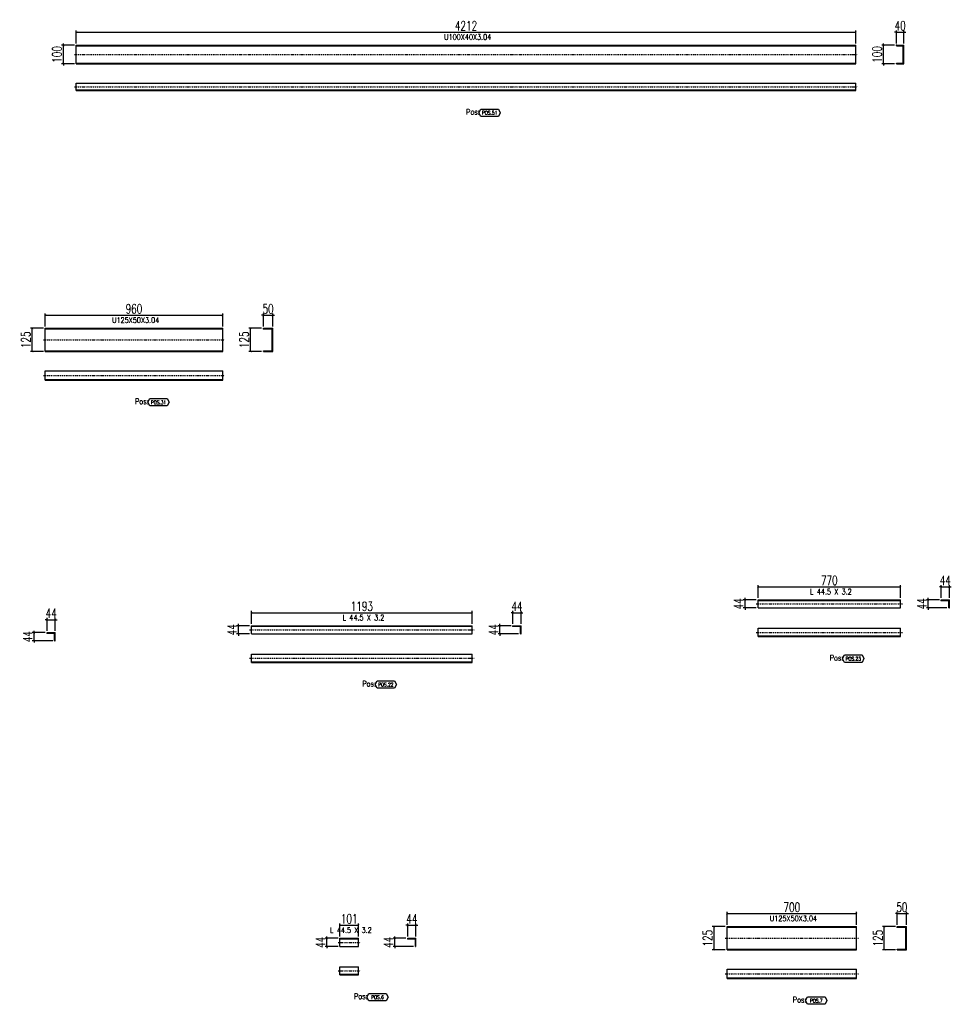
# Model space of a CAD drawing. Header units: feet. Extents: x -13577 to 173285, y -65833 to 34873.
# Tile 116 of 127: x 94485 to 99525, y 28564 to 33887. Entities that reach past the tile are written whole.
import ezdxf
from ezdxf.enums import TextEntityAlignment as Align

# ---------------------------------------------------------------- set-up
doc = ezdxf.new("R2010")
doc.units = ezdxf.units.FT
doc.header["$LTSCALE"] = 10
doc.header["$MEASUREMENT"] = 0
doc.linetypes.add('DASHDOT', pattern=[1, 0.5, -0.25, 0, -0.25])
doc.linetypes.add('HIDDEN', pattern=[0.375, 0.25, -0.125])
doc.layers.get('0').update_dxf_attribs({"linetype": 'CONTINUOUS'})
doc.layers.get('Defpoints').update_dxf_attribs({"linetype": 'CONTINUOUS'})
for name, color, linetype in [('A', 2, 'DASHDOT'), ('G', 3, 'CONTINUOUS'), ('POS_BOX', 6, 'CONTINUOUS'), ('POS_DES', 2, 'CONTINUOUS'), ('POS_MAT', 2, 'CONTINUOUS'), ('TR', 6, 'HIDDEN'), ('TXT1', 7, 'CONTINUOUS')]:
    doc.layers.add(name, color=color, linetype=linetype)
doc.styles.add('1', font='romans.shx', dxfattribs={"width": 0.7, "height": 50})
doc.styles.add('POS', font='ROMANS', dxfattribs={"width": 0.7})
doc.dimstyles.get("Standard").update_dxf_attribs({"dimtxt": 50, "dimasz": 1, "dimexe": 1, "dimexo": 1, "dimgap": 1, "dimtad": 1, "dimdec": 0, "dimdsep": 46, "dimtxsty": '1', "dimblk": 'ARCHTICK', "dimcen": 3, "dimclrd": 1, "dimclre": 1, "dimclrt": 3, "dimadec": 0, "dimazin": 0, "dimtfac": 1, "dimtdec": 0, "dimtix": 1, "dimtmove": 0, "dimatfit": 3, "dimfxl": 0, "dimtolj": 1, "dimarcsym": 0})

# ---------------------------------------------------------------- blocks, each defined once
blk = doc.blocks.new('_ArchTick')
at = {"color": 0, "linetype": 'ByBlock', "const_width": 0.15}
blk.add_lwpolyline([(-0.5, -0.5), (0.5, 0.5)], dxfattribs=at)
blk = doc.blocks.new('*D682')
at = {"layer": 'Defpoints', "color": 0}
for p in [(96316.9, 28991.2), (96215.9, 28921.2), (96316.9, 28921.2)]:
    blk.add_point(p, dxfattribs=at)
at = {"layer": 'TXT1', "color": 1, "lineweight": -2, "transparency": 16777216}
for p, q in [((96215.9, 28931.2), (96215.9, 29001.2)), ((96215.9, 28991.2), (96316.9, 28991.2)), ((96316.9, 28931.2), (96316.9, 29001.2))]:
    blk.add_line(p, q, dxfattribs=at)
at = {"layer": 'TXT1', "color": 1, "lineweight": -2, "transparency": 16777216, "xscale": 10, "yscale": 10, "zscale": 10, "rotation": 180}
blk.add_blockref('_ArchTick', (96215.9, 28991.2), dxfattribs=at)
at = {"layer": 'TXT1', "color": 1, "lineweight": -2, "transparency": 16777216, "xscale": 10, "yscale": 10, "zscale": 10}
blk.add_blockref('_ArchTick', (96316.9, 28991.2), dxfattribs=at)
at = {"layer": 'TXT1', "color": 3, "transparency": 16777216, "insert": (96266.4, 29026.2), "char_height": 50, "attachment_point": 5, "style": '1'}
blk.add_mtext('\\A1;101', dxfattribs=at)
blk = doc.blocks.new('*D683')
at = {"layer": 'Defpoints', "color": 0}
for p in [(96145.9, 28921.2), (96215.9, 28921.2), (96215.9, 28877.2)]:
    blk.add_point(p, dxfattribs=at)
at = {"layer": 'TXT1', "color": 1, "lineweight": -2, "transparency": 16777216}
for p, q in [((96205.9, 28921.2), (96135.9, 28921.2)), ((96145.9, 28921.2), (96145.9, 28931.2)), ((96145.9, 28877.2), (96145.9, 28921.2)), ((96205.9, 28877.2), (96135.9, 28877.2)), ((96145.9, 28877.2), (96145.9, 28867.2))]:
    blk.add_line(p, q, dxfattribs=at)
at = {"layer": 'TXT1', "color": 1, "lineweight": -2, "transparency": 16777216, "xscale": 10, "yscale": 10, "zscale": 10}
for p, rotation in [((96145.9, 28921.2), 270), ((96145.9, 28877.2), 90)]:
    blk.add_blockref('_ArchTick', p, dxfattribs=dict(at, rotation=rotation))
at = {"layer": 'TXT1', "color": 3, "transparency": 16777216, "insert": (96110.9, 28899.2), "char_height": 50, "attachment_point": 5, "rotation": 90, "style": '1'}
blk.add_mtext('\\A1;44', dxfattribs=at)
blk = doc.blocks.new('*D684')
at = {"layer": 'Defpoints', "color": 0}
for p in [(96626.9, 28991.2), (96582.9, 28921.2), (96626.9, 28921.2)]:
    blk.add_point(p, dxfattribs=at)
at = {"layer": 'TXT1', "color": 1, "lineweight": -2, "transparency": 16777216}
for p, q in [((96582.9, 28991.2), (96572.9, 28991.2)), ((96582.9, 28931.2), (96582.9, 29001.2)), ((96582.9, 28991.2), (96626.9, 28991.2)), ((96626.9, 28931.2), (96626.9, 29001.2)), ((96626.9, 28991.2), (96636.9, 28991.2))]:
    blk.add_line(p, q, dxfattribs=at)
at = {"layer": 'TXT1', "color": 1, "lineweight": -2, "transparency": 16777216, "xscale": 10, "yscale": 10, "zscale": 10}
blk.add_blockref('_ArchTick', (96582.9, 28991.2), dxfattribs=at)
at = {"layer": 'TXT1', "color": 1, "lineweight": -2, "transparency": 16777216, "xscale": 10, "yscale": 10, "zscale": 10, "rotation": 180}
blk.add_blockref('_ArchTick', (96626.9, 28991.2), dxfattribs=at)
at = {"layer": 'TXT1', "color": 3, "transparency": 16777216, "insert": (96604.9, 29026.2), "char_height": 50, "attachment_point": 5, "style": '1'}
blk.add_mtext('\\A1;44', dxfattribs=at)
blk = doc.blocks.new('*D685')
at = {"layer": 'Defpoints', "color": 0}
for p in [(96512.9, 28921.2), (96582.9, 28921.2), (96623.7, 28877.2)]:
    blk.add_point(p, dxfattribs=at)
at = {"layer": 'TXT1', "color": 1, "lineweight": -2, "transparency": 16777216}
for p, q in [((96572.9, 28921.2), (96502.9, 28921.2)), ((96512.9, 28921.2), (96512.9, 28931.2)), ((96512.9, 28877.2), (96512.9, 28921.2)), ((96613.7, 28877.2), (96502.9, 28877.2)), ((96512.9, 28877.2), (96512.9, 28867.2))]:
    blk.add_line(p, q, dxfattribs=at)
at = {"layer": 'TXT1', "color": 1, "lineweight": -2, "transparency": 16777216, "xscale": 10, "yscale": 10, "zscale": 10}
for p, rotation in [((96512.9, 28921.2), 270), ((96512.9, 28877.2), 90)]:
    blk.add_blockref('_ArchTick', p, dxfattribs=dict(at, rotation=rotation))
at = {"layer": 'TXT1', "color": 3, "transparency": 16777216, "insert": (96477.9, 28899.2), "char_height": 50, "attachment_point": 5, "rotation": 90, "style": '1'}
blk.add_mtext('\\A1;44', dxfattribs=at)
blk = doc.blocks.new('POSITION_PRO')
at = {"layer": 'POS_BOX'}
blk.add_lwpolyline([(10.5, -2), (9.5, -4), (0, -4), (-1, -2), (0, 0), (9.5, 0)], close=True, dxfattribs=at)
at = {"insert": (-7.93, -0.05), "char_height": 3, "width": 11.9956, "attachment_point": 1, "style": 'POS'}
blk.add_mtext('Pos:', dxfattribs=at)
at = {"style": 'POS', "width": 0.7}
blk.add_attdef('POS_PEZ', text='', height=2, dxfattribs=at).set_placement((4.76, -3.05), align=Align.CENTER)
at = {"layer": 'POS_DES', "style": 'POS', "width": 0.7, "flags": 1}
for tag, p in [('SPE_PRO', (-7.8, -5.07)), ('LUN_PRO', (-7.82, -5.58)), ('LAR_PRO', (-7.79, -4.53))]:
    blk.add_attdef(tag, p, '', height=0.35, dxfattribs=at)
at = {"layer": 'POS_MAT', "style": 'POS', "width": 0.7, "flags": 1}
for tag, p in [('MAT_PRO', (-6.89, -4.03)), ('PUN_NET2', (-6.94, -7.74)), ('NOM_PRO', (-6.94, -6.11)), ('PUN_NET', (-6.94, -7.16)), ('MAR_CMP', (-6.89, -8.22)), ('NOT_PEZ', (-6.89, -9.21)), ('PUN_LIS', (-6.94, -6.63)), ('QTA_PEZ', (-6.89, -8.75))]:
    blk.add_attdef(tag, text='', height=0.35, dxfattribs=at).set_placement(p, align=Align.CENTER)
blk = doc.blocks.new('*D686')
at = {"layer": 'Defpoints', "color": 0}
for p in [(99007.9, 29054.2), (98307.9, 28984.2), (99007.9, 28984.2)]:
    blk.add_point(p, dxfattribs=at)
at = {"layer": 'TXT1', "color": 1, "lineweight": -2, "transparency": 16777216}
for p, q in [((98307.9, 28994.2), (98307.9, 29064.2)), ((99007.9, 28994.2), (99007.9, 29064.2)), ((98307.9, 29054.2), (99007.9, 29054.2))]:
    blk.add_line(p, q, dxfattribs=at)
at = {"layer": 'TXT1', "color": 1, "lineweight": -2, "transparency": 16777216, "xscale": 10, "yscale": 10, "zscale": 10, "rotation": 180}
blk.add_blockref('_ArchTick', (98307.9, 29054.2), dxfattribs=at)
at = {"layer": 'TXT1', "color": 1, "lineweight": -2, "transparency": 16777216, "xscale": 10, "yscale": 10, "zscale": 10}
blk.add_blockref('_ArchTick', (99007.9, 29054.2), dxfattribs=at)
at = {"layer": 'TXT1', "color": 3, "transparency": 16777216, "insert": (98657.9, 29089.2), "char_height": 50, "attachment_point": 5, "style": '1'}
blk.add_mtext('\\A1;700', dxfattribs=at)
blk = doc.blocks.new('*D687')
at = {"layer": 'Defpoints', "color": 0}
for p in [(98237.9, 28984.2), (98307.9, 28984.2), (98307.9, 28859.2)]:
    blk.add_point(p, dxfattribs=at)
at = {"layer": 'TXT1', "color": 1, "lineweight": -2, "transparency": 16777216}
for p, q in [((98297.9, 28984.2), (98227.9, 28984.2)), ((98237.9, 28859.2), (98237.9, 28984.2)), ((98297.9, 28859.2), (98227.9, 28859.2))]:
    blk.add_line(p, q, dxfattribs=at)
at = {"layer": 'TXT1', "color": 1, "lineweight": -2, "transparency": 16777216, "xscale": 10, "yscale": 10, "zscale": 10}
for p, rotation in [((98237.9, 28984.2), 90), ((98237.9, 28859.2), 270)]:
    blk.add_blockref('_ArchTick', p, dxfattribs=dict(at, rotation=rotation))
at = {"layer": 'TXT1', "color": 3, "transparency": 16777216, "insert": (98202.9, 28921.7), "char_height": 50, "attachment_point": 5, "rotation": 90, "style": '1'}
blk.add_mtext('\\A1;125', dxfattribs=at)
blk = doc.blocks.new('*D688')
at = {"layer": 'Defpoints', "color": 0}
for p in [(99277.9, 29054.2), (99227.9, 28984.2), (99277.9, 28984.2)]:
    blk.add_point(p, dxfattribs=at)
at = {"layer": 'TXT1', "color": 1, "lineweight": -2, "transparency": 16777216}
for p, q in [((99227.9, 28994.2), (99227.9, 29064.2)), ((99277.9, 28994.2), (99277.9, 29064.2)), ((99227.9, 29054.2), (99217.9, 29054.2)), ((99227.9, 29054.2), (99277.9, 29054.2)), ((99277.9, 29054.2), (99287.9, 29054.2))]:
    blk.add_line(p, q, dxfattribs=at)
at = {"layer": 'TXT1', "color": 1, "lineweight": -2, "transparency": 16777216, "xscale": 10, "yscale": 10, "zscale": 10}
blk.add_blockref('_ArchTick', (99227.9, 29054.2), dxfattribs=at)
at = {"layer": 'TXT1', "color": 1, "lineweight": -2, "transparency": 16777216, "xscale": 10, "yscale": 10, "zscale": 10, "rotation": 180}
blk.add_blockref('_ArchTick', (99277.9, 29054.2), dxfattribs=at)
at = {"layer": 'TXT1', "color": 3, "transparency": 16777216, "insert": (99252.9, 29089.2), "char_height": 50, "attachment_point": 5, "style": '1'}
blk.add_mtext('\\A1;50', dxfattribs=at)
blk = doc.blocks.new('*D689')
at = {"layer": 'Defpoints', "color": 0}
for p in [(99157.9, 28984.2), (99227.9, 28984.2), (99227.9, 28859.2)]:
    blk.add_point(p, dxfattribs=at)
at = {"layer": 'TXT1', "color": 1, "lineweight": -2, "transparency": 16777216}
for p, q in [((99217.9, 28984.2), (99147.9, 28984.2)), ((99157.9, 28859.2), (99157.9, 28984.2)), ((99217.9, 28859.2), (99147.9, 28859.2))]:
    blk.add_line(p, q, dxfattribs=at)
at = {"layer": 'TXT1', "color": 1, "lineweight": -2, "transparency": 16777216, "xscale": 10, "yscale": 10, "zscale": 10}
for p, rotation in [((99157.9, 28984.2), 90), ((99157.9, 28859.2), 270)]:
    blk.add_blockref('_ArchTick', p, dxfattribs=dict(at, rotation=rotation))
at = {"layer": 'TXT1', "color": 3, "transparency": 16777216, "insert": (99122.9, 28921.7), "char_height": 50, "attachment_point": 5, "rotation": 90, "style": '1'}
blk.add_mtext('\\A1;125', dxfattribs=at)
blk = doc.blocks.new('*D750')
at = {"layer": 'Defpoints', "color": 0}
for p in [(94677.5, 30643.3), (94633.5, 30573.3), (94677.5, 30573.3)]:
    blk.add_point(p, dxfattribs=at)
at = {"layer": 'TXT1', "color": 1, "lineweight": -2, "transparency": 16777216}
for p, q in [((94633.5, 30643.3), (94623.5, 30643.3)), ((94633.5, 30583.3), (94633.5, 30653.3)), ((94633.5, 30643.3), (94677.5, 30643.3)), ((94677.5, 30583.3), (94677.5, 30653.3)), ((94677.5, 30643.3), (94687.5, 30643.3))]:
    blk.add_line(p, q, dxfattribs=at)
at = {"layer": 'TXT1', "color": 1, "lineweight": -2, "transparency": 16777216, "xscale": 10, "yscale": 10, "zscale": 10}
blk.add_blockref('_ArchTick', (94633.5, 30643.3), dxfattribs=at)
at = {"layer": 'TXT1', "color": 1, "lineweight": -2, "transparency": 16777216, "xscale": 10, "yscale": 10, "zscale": 10, "rotation": 180}
blk.add_blockref('_ArchTick', (94677.5, 30643.3), dxfattribs=at)
at = {"layer": 'TXT1', "color": 3, "transparency": 16777216, "insert": (94655.5, 30678.3), "char_height": 50, "attachment_point": 5, "style": '1'}
blk.add_mtext('\\A1;44', dxfattribs=at)
blk = doc.blocks.new('*D751')
at = {"layer": 'Defpoints', "color": 0}
for p in [(94563.5, 30573.3), (94633.5, 30573.3), (94674.3, 30529.3)]:
    blk.add_point(p, dxfattribs=at)
at = {"layer": 'TXT1', "color": 1, "lineweight": -2, "transparency": 16777216}
for p, q in [((94623.5, 30573.3), (94553.5, 30573.3)), ((94563.5, 30573.3), (94563.5, 30583.3)), ((94563.5, 30529.3), (94563.5, 30573.3)), ((94664.3, 30529.3), (94553.5, 30529.3)), ((94563.5, 30529.3), (94563.5, 30519.3))]:
    blk.add_line(p, q, dxfattribs=at)
at = {"layer": 'TXT1', "color": 1, "lineweight": -2, "transparency": 16777216, "xscale": 10, "yscale": 10, "zscale": 10}
for p, rotation in [((94563.5, 30573.3), 270), ((94563.5, 30529.3), 90)]:
    blk.add_blockref('_ArchTick', p, dxfattribs=dict(at, rotation=rotation))
at = {"layer": 'TXT1', "color": 3, "transparency": 16777216, "insert": (94528.5, 30551.3), "char_height": 50, "attachment_point": 5, "rotation": 90, "style": '1'}
blk.add_mtext('\\A1;44', dxfattribs=at)
blk = doc.blocks.new('*D752')
at = {"layer": 'Defpoints', "color": 0}
for p in [(96930.9, 30680.7), (95737.9, 30610.7), (96930.9, 30610.7)]:
    blk.add_point(p, dxfattribs=at)
at = {"layer": 'TXT1', "color": 1, "lineweight": -2, "transparency": 16777216}
for p, q in [((95737.9, 30620.7), (95737.9, 30690.7)), ((95737.9, 30680.7), (96930.9, 30680.7)), ((96930.9, 30620.7), (96930.9, 30690.7))]:
    blk.add_line(p, q, dxfattribs=at)
at = {"layer": 'TXT1', "color": 1, "lineweight": -2, "transparency": 16777216, "xscale": 10, "yscale": 10, "zscale": 10, "rotation": 180}
blk.add_blockref('_ArchTick', (95737.9, 30680.7), dxfattribs=at)
at = {"layer": 'TXT1', "color": 1, "lineweight": -2, "transparency": 16777216, "xscale": 10, "yscale": 10, "zscale": 10}
blk.add_blockref('_ArchTick', (96930.9, 30680.7), dxfattribs=at)
at = {"layer": 'TXT1', "color": 3, "transparency": 16777216, "insert": (96334.4, 30715.7), "char_height": 50, "attachment_point": 5, "style": '1'}
blk.add_mtext('\\A1;1193', dxfattribs=at)
blk = doc.blocks.new('*D753')
at = {"layer": 'Defpoints', "color": 0}
for p in [(95667.9, 30610.7), (95737.9, 30610.7), (95737.9, 30566.7)]:
    blk.add_point(p, dxfattribs=at)
at = {"layer": 'TXT1', "color": 1, "lineweight": -2, "transparency": 16777216}
for p, q in [((95727.9, 30610.7), (95657.9, 30610.7)), ((95667.9, 30610.7), (95667.9, 30620.7)), ((95667.9, 30566.7), (95667.9, 30610.7)), ((95727.9, 30566.7), (95657.9, 30566.7)), ((95667.9, 30566.7), (95667.9, 30556.7))]:
    blk.add_line(p, q, dxfattribs=at)
at = {"layer": 'TXT1', "color": 1, "lineweight": -2, "transparency": 16777216, "xscale": 10, "yscale": 10, "zscale": 10}
for p, rotation in [((95667.9, 30610.7), 270), ((95667.9, 30566.7), 90)]:
    blk.add_blockref('_ArchTick', p, dxfattribs=dict(at, rotation=rotation))
at = {"layer": 'TXT1', "color": 3, "transparency": 16777216, "insert": (95632.9, 30588.7), "char_height": 50, "attachment_point": 5, "rotation": 90, "style": '1'}
blk.add_mtext('\\A1;44', dxfattribs=at)
blk = doc.blocks.new('*D754')
at = {"layer": 'Defpoints', "color": 0}
for p in [(97194.9, 30680.7), (97150.9, 30610.7), (97194.9, 30610.7)]:
    blk.add_point(p, dxfattribs=at)
at = {"layer": 'TXT1', "color": 1, "lineweight": -2, "transparency": 16777216}
for p, q in [((97150.9, 30680.7), (97140.9, 30680.7)), ((97150.9, 30620.7), (97150.9, 30690.7)), ((97150.9, 30680.7), (97194.9, 30680.7)), ((97194.9, 30620.7), (97194.9, 30690.7)), ((97194.9, 30680.7), (97204.9, 30680.7))]:
    blk.add_line(p, q, dxfattribs=at)
at = {"layer": 'TXT1', "color": 1, "lineweight": -2, "transparency": 16777216, "xscale": 10, "yscale": 10, "zscale": 10}
blk.add_blockref('_ArchTick', (97150.9, 30680.7), dxfattribs=at)
at = {"layer": 'TXT1', "color": 1, "lineweight": -2, "transparency": 16777216, "xscale": 10, "yscale": 10, "zscale": 10, "rotation": 180}
blk.add_blockref('_ArchTick', (97194.9, 30680.7), dxfattribs=at)
at = {"layer": 'TXT1', "color": 3, "transparency": 16777216, "insert": (97172.9, 30715.7), "char_height": 50, "attachment_point": 5, "style": '1'}
blk.add_mtext('\\A1;44', dxfattribs=at)
blk = doc.blocks.new('*D755')
at = {"layer": 'Defpoints', "color": 0}
for p in [(97080.9, 30610.7), (97150.9, 30610.7), (97191.7, 30566.7)]:
    blk.add_point(p, dxfattribs=at)
at = {"layer": 'TXT1', "color": 1, "lineweight": -2, "transparency": 16777216}
for p, q in [((97140.9, 30610.7), (97070.9, 30610.7)), ((97080.9, 30610.7), (97080.9, 30620.7)), ((97080.9, 30566.7), (97080.9, 30610.7)), ((97181.7, 30566.7), (97070.9, 30566.7)), ((97080.9, 30566.7), (97080.9, 30556.7))]:
    blk.add_line(p, q, dxfattribs=at)
at = {"layer": 'TXT1', "color": 1, "lineweight": -2, "transparency": 16777216, "xscale": 10, "yscale": 10, "zscale": 10}
for p, rotation in [((97080.9, 30610.7), 270), ((97080.9, 30566.7), 90)]:
    blk.add_blockref('_ArchTick', p, dxfattribs=dict(at, rotation=rotation))
at = {"layer": 'TXT1', "color": 3, "transparency": 16777216, "insert": (97045.9, 30588.7), "char_height": 50, "attachment_point": 5, "rotation": 90, "style": '1'}
blk.add_mtext('\\A1;44', dxfattribs=at)
blk = doc.blocks.new('*D756')
at = {"layer": 'Defpoints', "color": 0}
for p in [(99245.5, 30820.7), (98475.5, 30750.7), (99245.5, 30750.7)]:
    blk.add_point(p, dxfattribs=at)
at = {"layer": 'TXT1', "color": 1, "lineweight": -2, "transparency": 16777216}
for p, q in [((98475.5, 30760.7), (98475.5, 30830.7)), ((98475.5, 30820.7), (99245.5, 30820.7)), ((99245.5, 30760.7), (99245.5, 30830.7))]:
    blk.add_line(p, q, dxfattribs=at)
at = {"layer": 'TXT1', "color": 1, "lineweight": -2, "transparency": 16777216, "xscale": 10, "yscale": 10, "zscale": 10, "rotation": 180}
blk.add_blockref('_ArchTick', (98475.5, 30820.7), dxfattribs=at)
at = {"layer": 'TXT1', "color": 1, "lineweight": -2, "transparency": 16777216, "xscale": 10, "yscale": 10, "zscale": 10}
blk.add_blockref('_ArchTick', (99245.5, 30820.7), dxfattribs=at)
at = {"layer": 'TXT1', "color": 3, "transparency": 16777216, "insert": (98860.5, 30855.7), "char_height": 50, "attachment_point": 5, "style": '1'}
blk.add_mtext('\\A1;770', dxfattribs=at)
blk = doc.blocks.new('*D757')
at = {"layer": 'Defpoints', "color": 0}
for p in [(98405.5, 30750.7), (98475.5, 30750.7), (98475.5, 30706.7)]:
    blk.add_point(p, dxfattribs=at)
at = {"layer": 'TXT1', "color": 1, "lineweight": -2, "transparency": 16777216}
for p, q in [((98465.5, 30750.7), (98395.5, 30750.7)), ((98405.5, 30750.7), (98405.5, 30760.7)), ((98405.5, 30706.7), (98405.5, 30750.7)), ((98465.5, 30706.7), (98395.5, 30706.7)), ((98405.5, 30706.7), (98405.5, 30696.7))]:
    blk.add_line(p, q, dxfattribs=at)
at = {"layer": 'TXT1', "color": 1, "lineweight": -2, "transparency": 16777216, "xscale": 10, "yscale": 10, "zscale": 10}
for p, rotation in [((98405.5, 30750.7), 270), ((98405.5, 30706.7), 90)]:
    blk.add_blockref('_ArchTick', p, dxfattribs=dict(at, rotation=rotation))
at = {"layer": 'TXT1', "color": 3, "transparency": 16777216, "insert": (98370.5, 30728.7), "char_height": 50, "attachment_point": 5, "rotation": 90, "style": '1'}
blk.add_mtext('\\A1;44', dxfattribs=at)
blk = doc.blocks.new('*D758')
at = {"layer": 'Defpoints', "color": 0}
for p in [(99509.5, 30820.7), (99465.5, 30750.7), (99509.5, 30750.7)]:
    blk.add_point(p, dxfattribs=at)
at = {"layer": 'TXT1', "color": 1, "lineweight": -2, "transparency": 16777216}
for p, q in [((99465.5, 30820.7), (99455.5, 30820.7)), ((99465.5, 30760.7), (99465.5, 30830.7)), ((99465.5, 30820.7), (99509.5, 30820.7)), ((99509.5, 30760.7), (99509.5, 30830.7)), ((99509.5, 30820.7), (99519.5, 30820.7))]:
    blk.add_line(p, q, dxfattribs=at)
at = {"layer": 'TXT1', "color": 1, "lineweight": -2, "transparency": 16777216, "xscale": 10, "yscale": 10, "zscale": 10}
blk.add_blockref('_ArchTick', (99465.5, 30820.7), dxfattribs=at)
at = {"layer": 'TXT1', "color": 1, "lineweight": -2, "transparency": 16777216, "xscale": 10, "yscale": 10, "zscale": 10, "rotation": 180}
blk.add_blockref('_ArchTick', (99509.5, 30820.7), dxfattribs=at)
at = {"layer": 'TXT1', "color": 3, "transparency": 16777216, "insert": (99487.5, 30855.7), "char_height": 50, "attachment_point": 5, "style": '1'}
blk.add_mtext('\\A1;44', dxfattribs=at)
blk = doc.blocks.new('*D759')
at = {"layer": 'Defpoints', "color": 0}
for p in [(99395.5, 30750.7), (99465.5, 30750.7), (99506.3, 30706.7)]:
    blk.add_point(p, dxfattribs=at)
at = {"layer": 'TXT1', "color": 1, "lineweight": -2, "transparency": 16777216}
for p, q in [((99455.5, 30750.7), (99385.5, 30750.7)), ((99395.5, 30750.7), (99395.5, 30760.7)), ((99395.5, 30706.7), (99395.5, 30750.7)), ((99496.3, 30706.7), (99385.5, 30706.7)), ((99395.5, 30706.7), (99395.5, 30696.7))]:
    blk.add_line(p, q, dxfattribs=at)
at = {"layer": 'TXT1', "color": 1, "lineweight": -2, "transparency": 16777216, "xscale": 10, "yscale": 10, "zscale": 10}
for p, rotation in [((99395.5, 30750.7), 270), ((99395.5, 30706.7), 90)]:
    blk.add_blockref('_ArchTick', p, dxfattribs=dict(at, rotation=rotation))
at = {"layer": 'TXT1', "color": 3, "transparency": 16777216, "insert": (99360.5, 30728.7), "char_height": 50, "attachment_point": 5, "rotation": 90, "style": '1'}
blk.add_mtext('\\A1;44', dxfattribs=at)
blk = doc.blocks.new('*D788')
at = {"layer": 'Defpoints', "color": 0}
for p in [(95582.9, 32288.6), (94623.2, 32218.6), (95582.9, 32218.6)]:
    blk.add_point(p, dxfattribs=at)
at = {"layer": 'TXT1', "color": 1, "lineweight": -2, "transparency": 16777216}
for p, q in [((94623.2, 32228.6), (94623.2, 32298.6)), ((94623.2, 32288.6), (95582.9, 32288.6)), ((95582.9, 32228.6), (95582.9, 32298.6))]:
    blk.add_line(p, q, dxfattribs=at)
at = {"layer": 'TXT1', "color": 1, "lineweight": -2, "transparency": 16777216, "xscale": 10, "yscale": 10, "zscale": 10, "rotation": 180}
blk.add_blockref('_ArchTick', (94623.2, 32288.6), dxfattribs=at)
at = {"layer": 'TXT1', "color": 1, "lineweight": -2, "transparency": 16777216, "xscale": 10, "yscale": 10, "zscale": 10}
blk.add_blockref('_ArchTick', (95582.9, 32288.6), dxfattribs=at)
at = {"layer": 'TXT1', "color": 3, "transparency": 16777216, "insert": (95103.1, 32323.6), "char_height": 50, "attachment_point": 5, "style": '1'}
blk.add_mtext('\\A1;960', dxfattribs=at)
blk = doc.blocks.new('*D789')
at = {"layer": 'Defpoints', "color": 0}
for p in [(94553.2, 32218.6), (94623.2, 32218.6), (94623.2, 32093.6)]:
    blk.add_point(p, dxfattribs=at)
at = {"layer": 'TXT1', "color": 1, "lineweight": -2, "transparency": 16777216}
for p, q in [((94613.2, 32218.6), (94543.2, 32218.6)), ((94553.2, 32093.6), (94553.2, 32218.6)), ((94613.2, 32093.6), (94543.2, 32093.6))]:
    blk.add_line(p, q, dxfattribs=at)
at = {"layer": 'TXT1', "color": 1, "lineweight": -2, "transparency": 16777216, "xscale": 10, "yscale": 10, "zscale": 10}
for p, rotation in [((94553.2, 32218.6), 90), ((94553.2, 32093.6), 270)]:
    blk.add_blockref('_ArchTick', p, dxfattribs=dict(at, rotation=rotation))
at = {"layer": 'TXT1', "color": 3, "transparency": 16777216, "insert": (94518.2, 32156.1), "char_height": 50, "attachment_point": 5, "rotation": 90, "style": '1'}
blk.add_mtext('\\A1;125', dxfattribs=at)
blk = doc.blocks.new('*D790')
at = {"layer": 'Defpoints', "color": 0}
for p in [(95852.9, 32288.6), (95802.9, 32218.6), (95852.9, 32218.6)]:
    blk.add_point(p, dxfattribs=at)
at = {"layer": 'TXT1', "color": 1, "lineweight": -2, "transparency": 16777216}
for p, q in [((95802.9, 32288.6), (95792.9, 32288.6)), ((95802.9, 32228.6), (95802.9, 32298.6)), ((95802.9, 32288.6), (95852.9, 32288.6)), ((95852.9, 32228.6), (95852.9, 32298.6)), ((95852.9, 32288.6), (95862.9, 32288.6))]:
    blk.add_line(p, q, dxfattribs=at)
at = {"layer": 'TXT1', "color": 1, "lineweight": -2, "transparency": 16777216, "xscale": 10, "yscale": 10, "zscale": 10}
blk.add_blockref('_ArchTick', (95802.9, 32288.6), dxfattribs=at)
at = {"layer": 'TXT1', "color": 1, "lineweight": -2, "transparency": 16777216, "xscale": 10, "yscale": 10, "zscale": 10, "rotation": 180}
blk.add_blockref('_ArchTick', (95852.9, 32288.6), dxfattribs=at)
at = {"layer": 'TXT1', "color": 3, "transparency": 16777216, "insert": (95827.9, 32323.6), "char_height": 50, "attachment_point": 5, "style": '1'}
blk.add_mtext('\\A1;50', dxfattribs=at)
blk = doc.blocks.new('*D791')
at = {"layer": 'Defpoints', "color": 0}
for p in [(95732.9, 32218.6), (95802.9, 32218.6), (95802.9, 32093.6)]:
    blk.add_point(p, dxfattribs=at)
at = {"layer": 'TXT1', "color": 1, "lineweight": -2, "transparency": 16777216}
for p, q in [((95792.9, 32218.6), (95722.9, 32218.6)), ((95732.9, 32093.6), (95732.9, 32218.6)), ((95792.9, 32093.6), (95722.9, 32093.6))]:
    blk.add_line(p, q, dxfattribs=at)
at = {"layer": 'TXT1', "color": 1, "lineweight": -2, "transparency": 16777216, "xscale": 10, "yscale": 10, "zscale": 10}
for p, rotation in [((95732.9, 32218.6), 90), ((95732.9, 32093.6), 270)]:
    blk.add_blockref('_ArchTick', p, dxfattribs=dict(at, rotation=rotation))
at = {"layer": 'TXT1', "color": 3, "transparency": 16777216, "insert": (95697.9, 32156.1), "char_height": 50, "attachment_point": 5, "rotation": 90, "style": '1'}
blk.add_mtext('\\A1;125', dxfattribs=at)
blk = doc.blocks.new('*D874')
at = {"layer": 'Defpoints', "color": 0}
for p in [(99003.7, 33818.8), (94791.4, 33748.8), (99003.7, 33748.8)]:
    blk.add_point(p, dxfattribs=at)
at = {"layer": 'TXT1', "color": 1, "lineweight": -2, "transparency": 16777216}
for p, q in [((94791.4, 33758.8), (94791.4, 33828.8)), ((94791.4, 33818.8), (99003.7, 33818.8)), ((99003.7, 33758.8), (99003.7, 33828.8))]:
    blk.add_line(p, q, dxfattribs=at)
at = {"layer": 'TXT1', "color": 1, "lineweight": -2, "transparency": 16777216, "xscale": 10, "yscale": 10, "zscale": 10, "rotation": 180}
blk.add_blockref('_ArchTick', (94791.4, 33818.8), dxfattribs=at)
at = {"layer": 'TXT1', "color": 1, "lineweight": -2, "transparency": 16777216, "xscale": 10, "yscale": 10, "zscale": 10}
blk.add_blockref('_ArchTick', (99003.7, 33818.8), dxfattribs=at)
at = {"layer": 'TXT1', "color": 3, "transparency": 16777216, "insert": (96897.5, 33853.8), "char_height": 50, "attachment_point": 5, "style": '1'}
blk.add_mtext('\\A1;4212', dxfattribs=at)
blk = doc.blocks.new('*D875')
at = {"layer": 'Defpoints', "color": 0}
for p in [(94721.4, 33748.8), (94791.4, 33748.8), (94791.4, 33648.8)]:
    blk.add_point(p, dxfattribs=at)
at = {"layer": 'TXT1', "color": 1, "lineweight": -2, "transparency": 16777216}
for p, q in [((94781.4, 33748.8), (94711.4, 33748.8)), ((94721.4, 33748.8), (94721.4, 33758.8)), ((94721.4, 33648.8), (94721.4, 33748.8)), ((94781.4, 33648.8), (94711.4, 33648.8)), ((94721.4, 33648.8), (94721.4, 33638.8))]:
    blk.add_line(p, q, dxfattribs=at)
at = {"layer": 'TXT1', "color": 1, "lineweight": -2, "transparency": 16777216, "xscale": 10, "yscale": 10, "zscale": 10}
for p, rotation in [((94721.4, 33748.8), 270), ((94721.4, 33648.8), 90)]:
    blk.add_blockref('_ArchTick', p, dxfattribs=dict(at, rotation=rotation))
at = {"layer": 'TXT1', "color": 3, "transparency": 16777216, "insert": (94686.4, 33698.8), "char_height": 50, "attachment_point": 5, "rotation": 90, "style": '1'}
blk.add_mtext('\\A1;100', dxfattribs=at)
blk = doc.blocks.new('*D876')
at = {"layer": 'Defpoints', "color": 0}
for p in [(99263.7, 33818.8), (99223.7, 33748.8), (99263.7, 33748.8)]:
    blk.add_point(p, dxfattribs=at)
at = {"layer": 'TXT1', "color": 1, "lineweight": -2, "transparency": 16777216}
for p, q in [((99223.7, 33818.8), (99213.7, 33818.8)), ((99223.7, 33758.8), (99223.7, 33828.8)), ((99223.7, 33818.8), (99263.7, 33818.8)), ((99263.7, 33758.8), (99263.7, 33828.8)), ((99263.7, 33818.8), (99273.7, 33818.8))]:
    blk.add_line(p, q, dxfattribs=at)
at = {"layer": 'TXT1', "color": 1, "lineweight": -2, "transparency": 16777216, "xscale": 10, "yscale": 10, "zscale": 10}
blk.add_blockref('_ArchTick', (99223.7, 33818.8), dxfattribs=at)
at = {"layer": 'TXT1', "color": 1, "lineweight": -2, "transparency": 16777216, "xscale": 10, "yscale": 10, "zscale": 10, "rotation": 180}
blk.add_blockref('_ArchTick', (99263.7, 33818.8), dxfattribs=at)
at = {"layer": 'TXT1', "color": 3, "transparency": 16777216, "insert": (99243.7, 33853.8), "char_height": 50, "attachment_point": 5, "style": '1'}
blk.add_mtext('\\A1;40', dxfattribs=at)
blk = doc.blocks.new('*D877')
at = {"layer": 'Defpoints', "color": 0}
for p in [(99153.7, 33748.8), (99223.7, 33748.8), (99223.7, 33648.8)]:
    blk.add_point(p, dxfattribs=at)
at = {"layer": 'TXT1', "color": 1, "lineweight": -2, "transparency": 16777216}
for p, q in [((99213.7, 33748.8), (99143.7, 33748.8)), ((99153.7, 33748.8), (99153.7, 33758.8)), ((99153.7, 33648.8), (99153.7, 33748.8)), ((99213.7, 33648.8), (99143.7, 33648.8)), ((99153.7, 33648.8), (99153.7, 33638.8))]:
    blk.add_line(p, q, dxfattribs=at)
at = {"layer": 'TXT1', "color": 1, "lineweight": -2, "transparency": 16777216, "xscale": 10, "yscale": 10, "zscale": 10}
for p, rotation in [((99153.7, 33748.8), 270), ((99153.7, 33648.8), 90)]:
    blk.add_blockref('_ArchTick', p, dxfattribs=dict(at, rotation=rotation))
at = {"layer": 'TXT1', "color": 3, "transparency": 16777216, "insert": (99118.7, 33698.8), "char_height": 50, "attachment_point": 5, "rotation": 90, "style": '1'}
blk.add_mtext('\\A1;100', dxfattribs=at)

msp = doc.modelspace()

# ---------------------------------------------------------------- linework, layer by layer
at = {"layer": 'A'}
for p, q in [((94781.4, 33698.8), (99013.7, 33698.8)), ((94781.4, 33523.8), (99013.7, 33523.8)), ((94613.2, 32156.1), (95592.9, 32156.1)), ((94613.2, 31963.6), (95592.9, 31963.6)), ((98465.5, 30728.7), (99255.5, 30728.7)), ((95727.9, 30588.7), (96940.9, 30588.7)), ((98465.5, 30574.7), (99255.5, 30574.7)), ((95727.9, 30434.7), (96940.9, 30434.7)), ((98297.9, 28921.7), (99017.9, 28921.7)), ((96205.9, 28899.2), (96326.9, 28899.2)), ((96205.9, 28745.2), (96326.9, 28745.2)), ((98297.9, 28729.2), (99017.9, 28729.2))]:
    msp.add_line(p, q, dxfattribs=at)
for p in [(99223.7, 33748.8), (94791.4, 33651.9), (94791.4, 33506.9), (94623.2, 32215.6), (95802.9, 32215.6), (94623.2, 31941.6), (98475.5, 30747.5), (99465.5, 30747.5), (95737.9, 30607.5), (97150.9, 30607.5), (94633.5, 30570.1), (98475.5, 30555.9), (95737.9, 30415.9), (98307.9, 28981.2), (99227.9, 28981.2), (96215.9, 28918), (96582.9, 28918), (96215.9, 28726.4), (98307.9, 28707.2)]:
    msp.add_point(p, dxfattribs=at)
at = {"layer": 'G'}
for p, q in [((94791.4, 33748.8), (99003.7, 33748.8)), ((94791.4, 33648.8), (94791.4, 33748.8)), ((99003.7, 33648.8), (99003.7, 33748.8)), ((99223.7, 33748.8), (99263.7, 33748.8)), ((99223.7, 33745.8), (99223.7, 33748.8)), ((99223.7, 33745.8), (99260.6, 33745.8)), ((99260.6, 33651.9), (99260.6, 33745.8)), ((99263.7, 33648.8), (99263.7, 33748.8)), ((94791.4, 33648.8), (99003.7, 33648.8)), ((99223.7, 33648.8), (99223.7, 33651.9)), ((99223.7, 33651.9), (99260.6, 33651.9)), ((99223.7, 33648.8), (99263.7, 33648.8)), ((94791.4, 33543.8), (99003.7, 33543.8)), ((94791.4, 33503.8), (94791.4, 33543.8)), ((99003.7, 33503.8), (99003.7, 33543.8)), ((94791.4, 33503.8), (99003.7, 33503.8)), ((94623.2, 32218.6), (95582.9, 32218.6)), ((94623.2, 32093.6), (94623.2, 32218.6)), ((95582.9, 32093.6), (95582.9, 32218.6)), ((95802.9, 32218.6), (95852.9, 32218.6)), ((95802.9, 32215.6), (95802.9, 32218.6)), ((95802.9, 32215.6), (95849.9, 32215.6)), ((95849.9, 32096.6), (95849.9, 32215.6)), ((95852.9, 32093.6), (95852.9, 32218.6)), ((95802.9, 32096.6), (95849.9, 32096.6)), ((95802.9, 32093.6), (95802.9, 32096.6)), ((94623.2, 32093.6), (95582.9, 32093.6)), ((95802.9, 32093.6), (95852.9, 32093.6)), ((94623.2, 31988.6), (95582.9, 31988.6)), ((94623.2, 31938.6), (94623.2, 31988.6)), ((95582.9, 31938.6), (95582.9, 31988.6)), ((94623.2, 31938.6), (95582.9, 31938.6)), ((98475.5, 30750.7), (99245.5, 30750.7)), ((98475.5, 30706.7), (98475.5, 30750.7)), ((99245.5, 30706.7), (99245.5, 30750.7)), ((99465.5, 30747.5), (99465.5, 30750.7)), ((99465.5, 30750.7), (99509.5, 30750.7)), ((99465.5, 30747.5), (99506.3, 30747.5)), ((99506.3, 30706.7), (99506.3, 30747.5)), ((99509.5, 30706.7), (99509.5, 30750.7)), ((98475.5, 30706.7), (99245.5, 30706.7)), ((99506.3, 30706.7), (99509.5, 30706.7)), ((95737.9, 30610.7), (96930.9, 30610.7)), ((95737.9, 30566.7), (95737.9, 30610.7)), ((96930.9, 30566.7), (96930.9, 30610.7)), ((97150.9, 30607.5), (97150.9, 30610.7)), ((97150.9, 30610.7), (97194.9, 30610.7)), ((97150.9, 30607.5), (97191.7, 30607.5)), ((97191.7, 30566.7), (97191.7, 30607.5)), ((97194.9, 30566.7), (97194.9, 30610.7)), ((94633.5, 30570.1), (94633.5, 30573.3)), ((94633.5, 30573.3), (94677.5, 30573.3)), ((94633.5, 30570.1), (94674.3, 30570.1)), ((94674.3, 30529.3), (94674.3, 30570.1)), ((94677.5, 30529.3), (94677.5, 30573.3)), ((95737.9, 30566.7), (96930.9, 30566.7)), ((97191.7, 30566.7), (97194.9, 30566.7)), ((98475.5, 30596.7), (99245.5, 30596.7)), ((98475.5, 30552.7), (98475.5, 30596.7)), ((98475.5, 30552.7), (99245.5, 30552.7)), ((99245.5, 30552.7), (99245.5, 30596.7)), ((94674.3, 30529.3), (94677.5, 30529.3)), ((95737.9, 30456.7), (96930.9, 30456.7)), ((95737.9, 30412.7), (95737.9, 30456.7)), ((96930.9, 30412.7), (96930.9, 30456.7)), ((95737.9, 30412.7), (96930.9, 30412.7)), ((98307.9, 28984.2), (99007.9, 28984.2)), ((98307.9, 28859.2), (98307.9, 28984.2)), ((99007.9, 28859.2), (99007.9, 28984.2)), ((99227.9, 28984.2), (99277.9, 28984.2)), ((99227.9, 28981.2), (99227.9, 28984.2)), ((99227.9, 28981.2), (99274.9, 28981.2)), ((99274.9, 28862.2), (99274.9, 28981.2)), ((99277.9, 28859.2), (99277.9, 28984.2)), ((96215.9, 28921.2), (96316.9, 28921.2)), ((96215.9, 28877.2), (96215.9, 28921.2)), ((96316.9, 28877.2), (96316.9, 28921.2)), ((96582.9, 28918), (96582.9, 28921.2)), ((96582.9, 28921.2), (96626.9, 28921.2)), ((96582.9, 28918), (96623.7, 28918)), ((96623.7, 28877.2), (96623.7, 28918)), ((96626.9, 28877.2), (96626.9, 28921.2)), ((96215.9, 28877.2), (96316.9, 28877.2)), ((96623.7, 28877.2), (96626.9, 28877.2)), ((98307.9, 28859.2), (99007.9, 28859.2)), ((99227.9, 28862.2), (99274.9, 28862.2)), ((99227.9, 28859.2), (99227.9, 28862.2)), ((99227.9, 28859.2), (99277.9, 28859.2)), ((96215.9, 28767.2), (96316.9, 28767.2)), ((96215.9, 28723.2), (96215.9, 28767.2)), ((96316.9, 28723.2), (96316.9, 28767.2)), ((98307.9, 28754.2), (99007.9, 28754.2)), ((98307.9, 28704.2), (98307.9, 28754.2)), ((99007.9, 28704.2), (99007.9, 28754.2)), ((96215.9, 28723.2), (96316.9, 28723.2)), ((98307.9, 28704.2), (99007.9, 28704.2))]:
    msp.add_line(p, q, dxfattribs=at)
for p in [(99223.7, 33748.8), (94791.4, 33651.9), (94791.4, 33506.9), (94623.2, 32215.6), (95802.9, 32215.6), (94623.2, 31941.6), (98475.5, 30747.5), (99465.5, 30747.5), (95737.9, 30607.5), (97150.9, 30607.5), (94633.5, 30570.1), (98475.5, 30555.9), (95737.9, 30415.9), (98307.9, 28981.2), (99227.9, 28981.2), (96215.9, 28918), (96582.9, 28918), (96215.9, 28726.4), (98307.9, 28707.2)]:
    msp.add_point(p, dxfattribs=at)
at = {"layer": 'TR'}
for p, q in [((94791.4, 33745.8), (99003.7, 33745.8)), ((94791.4, 33651.9), (99003.7, 33651.9)), ((94791.4, 33506.9), (99003.7, 33506.9)), ((94623.2, 32215.6), (95582.9, 32215.6)), ((94623.2, 32096.6), (95582.9, 32096.6)), ((94623.2, 31941.6), (95582.9, 31941.6)), ((98475.5, 30747.5), (99245.5, 30747.5)), ((95737.9, 30607.5), (96930.9, 30607.5)), ((98475.5, 30555.9), (99245.5, 30555.9)), ((95737.9, 30415.9), (96930.9, 30415.9)), ((98307.9, 28981.2), (99007.9, 28981.2)), ((96215.9, 28918), (96316.9, 28918)), ((98307.9, 28862.2), (99007.9, 28862.2)), ((96215.9, 28726.4), (96316.9, 28726.4)), ((98307.9, 28707.2), (99007.9, 28707.2))]:
    msp.add_line(p, q, dxfattribs=at)
for p in [(99223.7, 33748.8), (94791.4, 33651.9), (94791.4, 33506.9), (94623.2, 32215.6), (95802.9, 32215.6), (94623.2, 31941.6), (98475.5, 30747.5), (99465.5, 30747.5), (95737.9, 30607.5), (97150.9, 30607.5), (94633.5, 30570.1), (98475.5, 30555.9), (95737.9, 30415.9), (98307.9, 28981.2), (99227.9, 28981.2), (96215.9, 28918), (96582.9, 28918), (96215.9, 28726.4), (98307.9, 28707.2)]:
    msp.add_point(p, dxfattribs=at)

# ---------------------------------------------------------------- block references
at = {"xscale": 10, "yscale": 10, "zscale": 10}
for p, values in [((96977.5, 33403.8), {'POS_PEZ': 'POS.51'}), ((95188.1, 31838.6), {'POS_PEZ': 'POS.31'}), ((98942.5, 30452.7), {'POS_PEZ': 'POS.23'}), ((96416.4, 30312.7), {'POS_PEZ': 'POS.22'}), ((96371.4, 28623.2), {'POS_PEZ': 'POS.6'}), ((98742.9, 28604.2), {'POS_PEZ': 'POS.7'})]:
    msp.add_blockref('POSITION_PRO', p, dxfattribs=at).add_auto_attribs(values)

# ---------------------------------------------------------------- texts
at = {"layer": 'TXT1', "color": 7, "style": '1', "width": 0.7}
for s, p in [(' U100X40X3.04', (96897.5, 33768.8)), (' U125X50X3.04', (95103.1, 32238.6)), (' L 44.5 X 3.2', (98860.5, 30770.7)), (' L 44.5 X 3.2', (96334.4, 30630.7)), (' U125X50X3.04', (98657.9, 29004.2)), (' L 44.5 X 3.2', (96266.4, 28941.2))]:
    msp.add_text(s, height=30, dxfattribs=at).set_placement(p, align=Align.BOTTOM_CENTER)

# ---------------------------------------------------------------- dimensions: what is measured, and where the dimension line sits
at = {"layer": 'TXT1'}
for base, p1, p2, picture, middle in [((99003.7, 33818.8), (94791.4, 33748.8), (99003.7, 33748.8), '*D874', (96897.5, 33853.8)), ((99263.7, 33818.8), (99223.7, 33748.8), (99263.7, 33748.8), '*D876', (99243.7, 33853.8)), ((95582.9, 32288.6), (94623.2, 32218.6), (95582.9, 32218.6), '*D788', (95103.1, 32323.6)), ((95852.9, 32288.6), (95802.9, 32218.6), (95852.9, 32218.6), '*D790', (95827.9, 32323.6)), ((99245.5, 30820.7), (98475.5, 30750.7), (99245.5, 30750.7), '*D756', (98860.5, 30855.7)), ((99509.5, 30820.7), (99465.5, 30750.7), (99509.5, 30750.7), '*D758', (99487.5, 30855.7)), ((94677.5, 30643.3), (94633.5, 30573.3), (94677.5, 30573.3), '*D750', (94655.5, 30678.3)), ((96930.9, 30680.7), (95737.9, 30610.7), (96930.9, 30610.7), '*D752', (96334.4, 30715.7)), ((97194.9, 30680.7), (97150.9, 30610.7), (97194.9, 30610.7), '*D754', (97172.9, 30715.7)), ((99007.9, 29054.2), (98307.9, 28984.2), (99007.9, 28984.2), '*D686', (98657.9, 29089.2)), ((99277.9, 29054.2), (99227.9, 28984.2), (99277.9, 28984.2), '*D688', (99252.9, 29089.2)), ((96316.9, 28991.2), (96215.9, 28921.2), (96316.9, 28921.2), '*D682', (96266.4, 29026.2)), ((96626.9, 28991.2), (96582.9, 28921.2), (96626.9, 28921.2), '*D684', (96604.9, 29026.2))]:
    dim = msp.add_linear_dim(base=base, p1=p1, p2=p2, dimstyle='Standard', override={"dimscale": 10}, dxfattribs=at)
    dim.commit()
    dim.dimension.update_dxf_attribs({"geometry": picture, "text_midpoint": middle})
for base, p1, p2, picture, middle in [((94721.4, 33748.8), (94791.4, 33648.8), (94791.4, 33748.8), '*D875', (94686.4, 33698.8)), ((99153.7, 33748.8), (99223.7, 33648.8), (99223.7, 33748.8), '*D877', (99118.7, 33698.8)), ((94553.2, 32218.6), (94623.2, 32093.6), (94623.2, 32218.6), '*D789', (94518.2, 32156.1)), ((95732.9, 32218.6), (95802.9, 32093.6), (95802.9, 32218.6), '*D791', (95697.9, 32156.1)), ((98405.5, 30750.7), (98475.5, 30706.7), (98475.5, 30750.7), '*D757', (98370.5, 30728.7)), ((99395.5, 30750.7), (99506.3, 30706.7), (99465.5, 30750.7), '*D759', (99360.5, 30728.7)), ((95667.9, 30610.7), (95737.9, 30566.7), (95737.9, 30610.7), '*D753', (95632.9, 30588.7)), ((97080.9, 30610.7), (97191.7, 30566.7), (97150.9, 30610.7), '*D755', (97045.9, 30588.7)), ((94563.5, 30573.3), (94674.3, 30529.3), (94633.5, 30573.3), '*D751', (94528.5, 30551.3)), ((98237.9, 28984.2), (98307.9, 28859.2), (98307.9, 28984.2), '*D687', (98202.9, 28921.7)), ((99157.9, 28984.2), (99227.9, 28859.2), (99227.9, 28984.2), '*D689', (99122.9, 28921.7)), ((96145.9, 28921.2), (96215.9, 28877.2), (96215.9, 28921.2), '*D683', (96110.9, 28899.2)), ((96512.9, 28921.2), (96623.7, 28877.2), (96582.9, 28921.2), '*D685', (96477.9, 28899.2))]:
    dim = msp.add_linear_dim(base=base, p1=p1, p2=p2, angle=90, dimstyle='Standard', override={"dimscale": 10}, dxfattribs=at)
    dim.commit()
    dim.dimension.update_dxf_attribs({"geometry": picture, "text_midpoint": middle})

doc.saveas('drawing.dxf')
